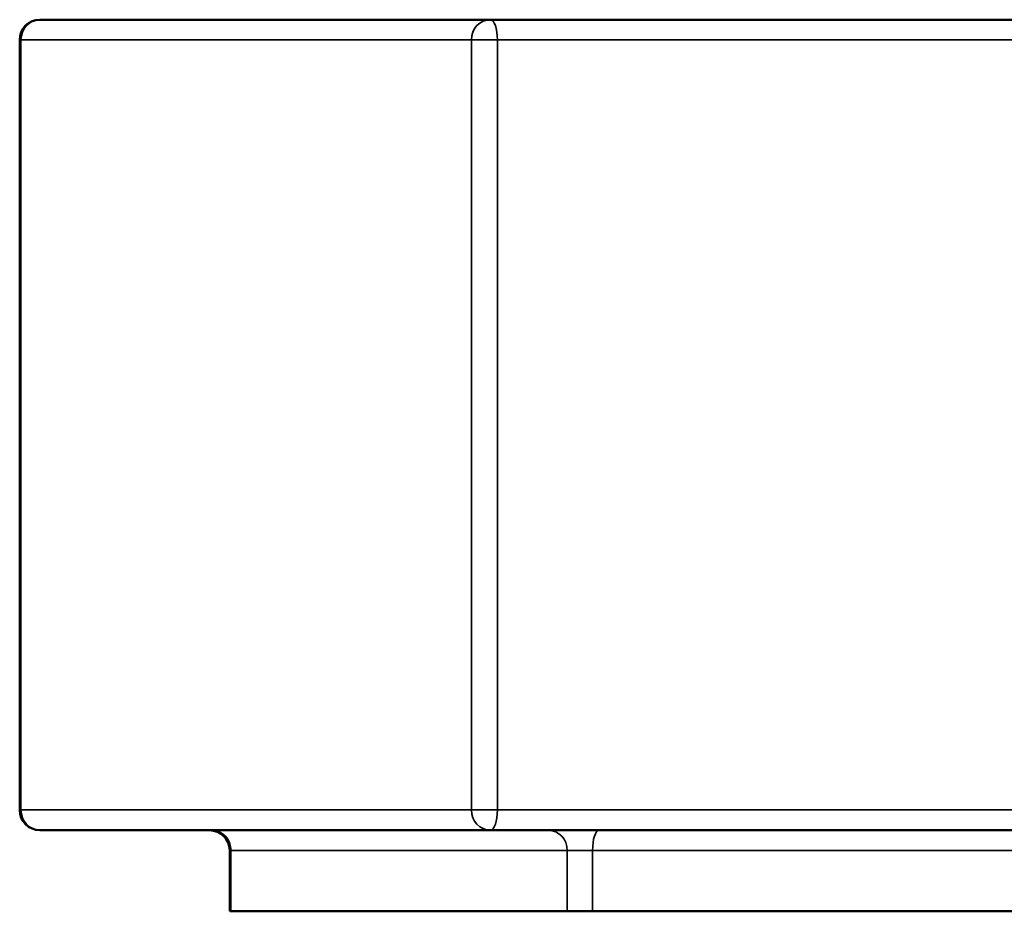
# Model space of a CAD drawing. Header units: millimetres. Extents: x 613 to 6524, y 1562 to 4035.
# Tile 2 of 9: x 2707 to 3193, y 1562 to 2002. Entities that reach past the tile are written whole.
import ezdxf

# ---------------------------------------------------------------- set-up
doc = ezdxf.new("R2010")
doc.units = ezdxf.units.MM
doc.layers.add('Visibile (ISO)', color=7, linetype='Continuous', lineweight=50)
doc.layers.add('Visibile sottile (ISO)', color=7, linetype='Continuous', lineweight=35)

msp = doc.modelspace()

# ---------------------------------------------------------------- linework, layer by layer
at = {"layer": 'Visibile (ISO)'}
for p, q in [((2939.2, 2001.75), (2716.93, 2001.75)), ((4338.74, 2001.75), (2939.2, 2001.75)), ((2706.93, 1611.75), (2706.93, 1991.75)), ((2716.93, 1601.75), (2939.2, 1601.75)), ((2939.2, 1601.75), (4338.74, 1601.75)), ((2810.56, 1561.75), (2810.56, 1591.75)), ((2811.2, 1561.75), (2810.56, 1561.75)), ((2977.15, 1561.75), (2811.2, 1561.75)), ((2989.63, 1561.75), (2977.15, 1561.75)), ((4288.31, 1561.75), (2989.63, 1561.75))]:
    msp.add_line(p, q, dxfattribs=at)
for centre, start, end in [((2716.93, 1991.75), 90, 180), ((2716.93, 1611.75), 180, 270), ((2800.56, 1591.75), 0, 90)]:
    msp.add_arc(centre, 10, start, end, dxfattribs=at)
at = {"layer": 'Visibile sottile (ISO)'}
for p, q in [((2707.57, 1991.75), (2706.93, 1991.75)), ((2707.57, 1611.75), (2707.57, 1991.75)), ((2707.57, 1991.75), (2929.84, 1991.75)), ((2942.68, 1991.75), (2929.84, 1991.75)), ((2929.84, 1991.75), (2929.84, 1611.75)), ((2942.68, 1611.75), (2942.68, 1991.75)), ((2942.68, 1991.75), (4335.26, 1991.75)), ((2706.93, 1611.75), (2707.57, 1611.75)), ((2929.84, 1611.75), (2707.57, 1611.75)), ((2929.84, 1611.75), (2942.68, 1611.75)), ((4335.26, 1611.75), (2942.68, 1611.75)), ((2811.2, 1591.75), (2810.56, 1591.75)), ((2811.2, 1591.75), (2977.15, 1591.75)), ((2811.2, 1561.75), (2811.2, 1591.75)), ((2989.63, 1591.75), (2977.15, 1591.75)), ((2977.15, 1591.75), (2977.15, 1561.75)), ((2989.63, 1591.75), (4288.31, 1591.75)), ((2989.63, 1561.75), (2989.63, 1591.75))]:
    msp.add_line(p, q, dxfattribs=at)
for centre, major_axis, ratio, start_param, end_param in [((2716.93, 1991.75), (0, 10), 0.935697, 0, 1.570796), ((2939.2, 1991.75), (0, 10), 0.935697, 0, 1.570796), ((2939.2, 1991.75), (0, 10), 0.348144, 4.712389, 6.283185), ((2716.93, 1611.75), (0, -10), 0.935697, 4.712389, 6.283185), ((2939.2, 1611.75), (0, -10), 0.935697, 4.712389, 6.283185), ((2939.2, 1611.75), (0, -10), 0.348144, 0, 1.570796), ((2801.85, 1591.75), (0, 10), 0.935697, 4.712389, 6.283185), ((2967.79, 1591.75), (0, 10), 0.935697, 4.712389, 6.283185), ((2992.75, 1591.75), (0, 10), 0.312183, 0, 1.570796)]:
    msp.add_ellipse(centre, major_axis=major_axis, ratio=ratio, start_param=start_param, end_param=end_param, dxfattribs=at)

doc.saveas('drawing.dxf')
